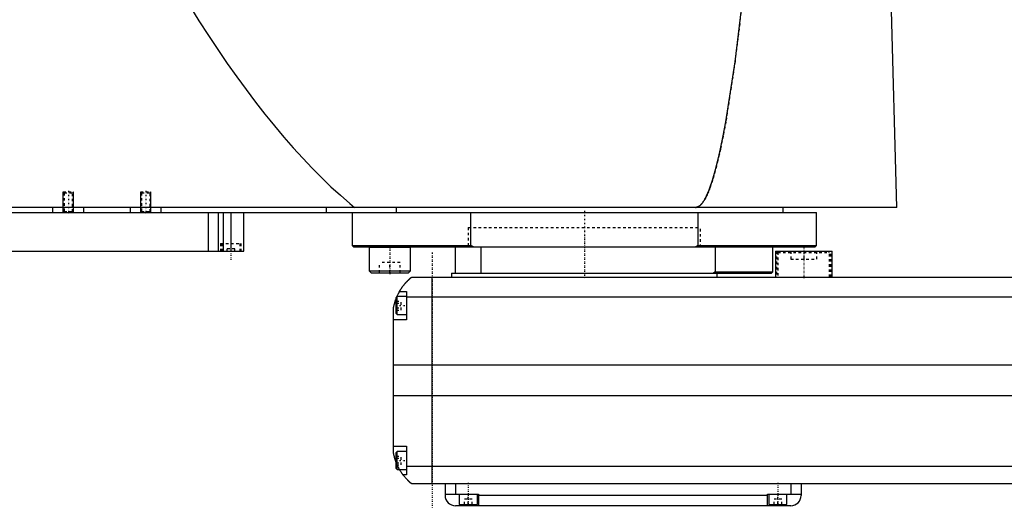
# Model space of a CAD drawing. Extents: x -1056 to 181, y -82 to 389.
# Tile 2 of 4: x -819 to -437, y -82 to 107. Entities that reach past the tile are written whole.
import ezdxf

# ---------------------------------------------------------------- set-up
doc = ezdxf.new("R2010")
doc.units = 0
doc.linetypes.add('CENTER', pattern=[1.5, 0.45, -0.5, 0.05, -0.5])
doc.linetypes.add('DASHED', pattern=[2, 1, -1])
for name, color, linetype in [('AM_0', 7, 'CONTINUOUS'), ('AM_10', 7, 'CONTINUOUS'), ('AM_3', 7, 'DASHED'), ('AM_7', 7, 'CENTER')]:
    doc.layers.add(name, color=color, linetype=linetype)

msp = doc.modelspace()

# ---------------------------------------------------------------- linework, layer by layer
at = {"layer": 'AM_0', "color": 7, "linetype": 'CONTINUOUS'}
for p, q in [((-478.96, 34.5), (-481.05, 115.63)), ((-478.96, 34.5), (-1055.5, 34.5)), ((-806, 32.5), (-806, 34.5)), ((-794, 32.5), (-794, 34.5)), ((-776, 32.5), (-776, 34.5)), ((-764, 32.5), (-764, 34.5)), ((-700, 32.5), (-700, 34.5)), ((-672.83, 32.5), (-672.83, 34.5)), ((-523, 32.5), (-523, 34.5)), ((-1050, 32.5), (-510, 32.5)), ((-745.84, 32.5), (-745.84, 17.5)), ((-742, 32.5), (-742, 17.5)), ((-740, 32.5), (-740, 17.5)), ((-737, 32.5), (-737, 17.5)), ((-732, 17.5), (-732, 32.5)), ((-690, 32.5), (-690, 19.7)), ((-644.02, 19.7), (-644.02, 32.5)), ((-555.98, 32.5), (-555.98, 19.7)), ((-510, 19.7), (-510, 32.5)), ((-690, 19.7), (-689.5, 19.2)), ((-690, 19.7), (-644.02, 19.7)), ((-689.5, 19.2), (-510.5, 19.2)), ((-683.37, 19.19), (-683.45, 19.1)), ((-683.45, 19.1), (-683.45, 10)), ((-683.45, 19.1), (-667.45, 19.1)), ((-667.45, 19.1), (-667.55, 19.2)), ((-667.45, 10), (-667.45, 19.1)), ((-650, 9), (-650, 19.2)), ((-642.99, 19.2), (-644.02, 19.7)), ((-640, 9), (-640, 19.2)), ((-555.98, 19.7), (-557.01, 19.2)), ((-555.98, 19.7), (-510, 19.7)), ((-549.28, 19.2), (-549.28, 9.5)), ((-527, 9.5), (-527, 19.2)), ((-510.5, 19.2), (-510, 19.7)), ((-1040, 17.5), (-732, 17.5)), ((-526, 17.5), (-526, 7.5)), ((-526, 17.5), (-504, 17.5)), ((-504, 7.5), (-504, 17.5)), ((-683.45, 10), (-682.65, 9.2)), ((-683.45, 10), (-667.45, 10)), ((-682.65, 9.2), (-668.25, 9.2)), ((-668.25, 9.2), (-667.45, 10)), ((-651.5, 9), (-651.5, 7.5)), ((-651.5, 9), (-527.5, 9)), ((-549.28, 9.5), (-550, 9)), ((-549.28, 9.5), (-527, 9.5)), ((-548.5, 7.5), (-548.5, 9)), ((-527.5, 9), (-527, 9.5)), ((-667, 7.5), (83, 7.5)), ((-659, -72.5), (-659, 7.5)), ((-669, 0), (-672.6, 0)), ((-672.6, -7), (-672.6, 0)), ((-671.65, 2), (-669, 2)), ((-669, 2), (-669, -9)), ((-672.6, 0), (-673, -0.4)), ((-673, -6.6), (-673, -0.4)), ((85, -0.2), (-669, -0.2)), ((-674, -60.5), (-674, -4.5)), ((-673, -6.6), (-672.6, -7)), ((-672.6, -7), (-669, -7)), ((-669, -9), (-674, -9)), ((90, -26.54), (-674, -26.54)), ((90, -38.4), (-674, -38.4)), ((-674, -58), (-669, -58)), ((-672.6, -60), (-673, -60.4)), ((-673, -66.6), (-673, -60.4)), ((-669, -60), (-672.6, -60)), ((-672.6, -67), (-672.6, -60)), ((-669, -58), (-669, -69)), ((-673, -66.6), (-672.6, -67)), ((-672.6, -67), (-669, -67)), ((85, -65.78), (-669, -65.78)), ((-669, -69), (-670.34, -69)), ((83, -72.5), (-667, -72.5)), ((-654, -72.5), (-654, -77)), ((-650, -72.5), (-650, -76.5)), ((-520, -72.5), (-520, -76.5)), ((-516, -72.5), (-516, -77)), ((-654, -76.5), (-641, -76.5)), ((-648.5, -76.5), (-648.5, -80.5)), ((-641.5, -80.5), (-641.5, -76.5)), ((-641, -76.5), (-641, -81)), ((-529, -77), (-641, -77)), ((-529, -76.5), (-516, -76.5)), ((-529, -81), (-529, -76.5)), ((-528.5, -76.5), (-528.5, -80.5)), ((-521.5, -80.5), (-521.5, -76.5)), ((-520, -81), (-650, -81)), ((-648.5, -80.5), (-641.5, -80.5)), ((-645, -81), (-645, -80.5)), ((-528.5, -80.5), (-521.5, -80.5)), ((-525, -81), (-525, -80.5))]:
    msp.add_line(p, q, dxfattribs=at)
for points in [[(-754.88, 115.63, 0), (-753.05, 112.65, 0), (-749.4, 106.81, 0), (-745.75, 101.13, 0), (-743.92, 98.36, 0), (-742.09, 95.63, 0), (-738.44, 90.29, 0), (-734.79, 85.12, 0), (-731.13, 80.11, 0), (-727.48, 75.27, 0), (-723.83, 70.6, 0), (-722, 68.32, 0), (-720.17, 66.09, 0), (-716.52, 61.75, 0), (-712.86, 57.57, 0), (-709.21, 53.57, 0), (-705.56, 49.73, 0), (-701.9, 46.05, 0), (-700.07, 44.28, 0), (-698.25, 42.54, 0), (-694.59, 39.2, 0), (-690.94, 36.03, 0), (-689.11, 34.5, 0)], [(-557, 34.5, 0), (-556.99, 34.5, 0), (-556.96, 34.5, 0), (-556.93, 34.5, 0), (-556.91, 34.5, 0), (-556.9, 34.5, 0), (-556.87, 34.5, 0), (-556.84, 34.51, 0), (-556.81, 34.51, 0), (-556.79, 34.51, 0), (-556.76, 34.51, 0), (-556.74, 34.52, 0), (-556.73, 34.52, 0), (-556.7, 34.52, 0), (-556.67, 34.53, 0), (-556.64, 34.53, 0), (-556.61, 34.54, 0), (-556.58, 34.54, 0), (-556.57, 34.54, 0), (-556.56, 34.55, 0), (-556.53, 34.55, 0), (-556.5, 34.56, 0), (-556.48, 34.56, 0), (-556.47, 34.57, 0), (-556.44, 34.57, 0), (-556.41, 34.58, 0), (-556.4, 34.59, 0), (-556.38, 34.59, 0), (-556.36, 34.6, 0), (-556.33, 34.61, 0), (-556.3, 34.62, 0), (-556.27, 34.63, 0), (-556.24, 34.64, 0), (-556.23, 34.64, 0), (-556.21, 34.65, 0), (-556.18, 34.66, 0), (-556.16, 34.67, 0), (-556.05, 34.71, 0), (-555.88, 34.8, 0), (-555.71, 34.89, 0), (-555.54, 35, 0), (-555.45, 35.07, 0), (-555.37, 35.13, 0), (-555.2, 35.27, 0), (-555.02, 35.42, 0), (-554.85, 35.59, 0), (-554.68, 35.77, 0), (-554.51, 35.97, 0), (-554.42, 36.07, 0), (-554.34, 36.18, 0), (-554.16, 36.4, 0), (-553.99, 36.64, 0), (-553.91, 36.76, 0), (-553.82, 36.89, 0), (-553.65, 37.16, 0), (-553.48, 37.44, 0), (-553.39, 37.58, 0), (-553.31, 37.73, 0), (-553.13, 38.04, 0), (-552.96, 38.36, 0), (-552.79, 38.69, 0), (-552.62, 39.04, 0), (-552.45, 39.41, 0), (-552.36, 39.59, 0), (-552.28, 39.78, 0), (-552.11, 40.17, 0), (-551.93, 40.58, 0), (-551.33, 42.11, 0), (-550.31, 45.12, 0), (-549.28, 48.64, 0), (-548.25, 52.66, 0), (-547.74, 54.85, 0), (-547.23, 57.17, 0), (-546.21, 62.19, 0), (-545.19, 67.7, 0), (-541.63, 90.92, 0), (-538.61, 115.63, 0)], [(-671.65, 2, 0), (-671.62, 2.05, 0), (-671.57, 2.14, 0), (-671.52, 2.23, 0), (-671.49, 2.27, 0), (-671.46, 2.32, 0), (-671.41, 2.41, 0), (-671.35, 2.5, 0), (-671.3, 2.59, 0), (-671.24, 2.68, 0), (-671.19, 2.76, 0), (-671.16, 2.81, 0), (-671.13, 2.85, 0), (-671.07, 2.94, 0), (-671.02, 3.03, 0), (-670.96, 3.11, 0), (-670.9, 3.2, 0), (-670.85, 3.28, 0), (-670.82, 3.33, 0), (-670.79, 3.37, 0), (-670.73, 3.45, 0), (-670.67, 3.53, 0), (-670.64, 3.58, 0), (-670.62, 3.62, 0), (-670.56, 3.7, 0), (-670.5, 3.78, 0), (-670.47, 3.82, 0), (-670.44, 3.86, 0), (-670.38, 3.94, 0), (-670.33, 4.01, 0), (-670.27, 4.09, 0), (-670.21, 4.17, 0), (-670.15, 4.24, 0), (-670.12, 4.28, 0), (-670.1, 4.32, 0), (-670.04, 4.39, 0), (-669.98, 4.46, 0), (-669.92, 4.54, 0), (-669.87, 4.61, 0), (-669.81, 4.68, 0), (-669.78, 4.71, 0), (-669.75, 4.75, 0), (-669.69, 4.82, 0), (-669.64, 4.89, 0), (-669.58, 4.95, 0), (-669.52, 5.02, 0), (-669.47, 5.08, 0), (-669.44, 5.12, 0), (-669.41, 5.15, 0), (-669.36, 5.21, 0), (-669.3, 5.28, 0), (-669.25, 5.34, 0), (-669.19, 5.4, 0), (-669.14, 5.46, 0), (-669.11, 5.49, 0), (-669.08, 5.52, 0), (-669.03, 5.58, 0), (-668.97, 5.64, 0), (-668.92, 5.7, 0), (-668.87, 5.75, 0), (-668.81, 5.81, 0), (-668.79, 5.84, 0), (-668.76, 5.87, 0), (-668.71, 5.92, 0), (-668.66, 5.98, 0), (-668.63, 6, 0), (-668.6, 6.03, 0), (-668.55, 6.08, 0), (-668.5, 6.13, 0), (-668.48, 6.16, 0), (-668.45, 6.18, 0), (-668.4, 6.23, 0), (-668.35, 6.28, 0), (-668.3, 6.33, 0), (-668.25, 6.38, 0), (-668.2, 6.43, 0), (-668.18, 6.45, 0), (-668.16, 6.47, 0), (-668.11, 6.52, 0), (-668.06, 6.56, 0), (-668.02, 6.61, 0), (-667.97, 6.65, 0), (-667.93, 6.69, 0), (-667.9, 6.71, 0), (-667.88, 6.73, 0), (-667.84, 6.77, 0), (-667.8, 6.81, 0), (-667.75, 6.85, 0), (-667.71, 6.88, 0), (-667.67, 6.92, 0), (-667.66, 6.94, 0), (-667.64, 6.95, 0), (-667.6, 6.99, 0), (-667.56, 7.02, 0), (-667.53, 7.05, 0), (-667.49, 7.08, 0), (-667.46, 7.11, 0), (-667.44, 7.13, 0), (-667.43, 7.14, 0), (-667.39, 7.17, 0), (-667.36, 7.19, 0), (-667.34, 7.22, 0), (-667.31, 7.24, 0), (-667.28, 7.27, 0), (-667.27, 7.28, 0), (-667.25, 7.29, 0), (-667.23, 7.31, 0), (-667.21, 7.33, 0), (-667.2, 7.34, 0), (-667.18, 7.35, 0), (-667.16, 7.36, 0), (-667.14, 7.38, 0), (-667.13, 7.39, 0), (-667.13, 7.4, 0), (-667.11, 7.41, 0), (-667.09, 7.42, 0), (-667.08, 7.44, 0), (-667.06, 7.45, 0), (-667.05, 7.46, 0), (-667.05, 7.46, 0), (-667.04, 7.47, 0), (-667.03, 7.47, 0), (-667.02, 7.48, 0), (-667.02, 7.49, 0), (-667.01, 7.49, 0), (-667.01, 7.49, 0), (-667.01, 7.5, 0), (-667, 7.5, 0), (-667, 7.5, 0), (-667, 7.5, 0), (-667, 7.5, 0)], [(-672.69, -0.09, 0), (-672.65, 0.01, 0), (-672.56, 0.21, 0), (-672.47, 0.4, 0), (-672.43, 0.49, 0), (-672.39, 0.58, 0), (-672.31, 0.76, 0), (-672.22, 0.92, 0), (-672.14, 1.08, 0), (-672.07, 1.23, 0), (-672, 1.36, 0), (-671.96, 1.43, 0), (-671.93, 1.49, 0), (-671.87, 1.6, 0), (-671.82, 1.7, 0), (-671.77, 1.79, 0), (-671.73, 1.86, 0), (-671.7, 1.91, 0), (-671.68, 1.94, 0), (-671.67, 1.96, 0), (-671.66, 1.98, 0), (-671.65, 2, 0), (-671.65, 2, 0)], [(-674, -4.5, 0), (-673.98, -4.39, 0), (-673.94, -4.18, 0), (-673.9, -3.97, 0), (-673.88, -3.87, 0), (-673.86, -3.77, 0), (-673.81, -3.56, 0), (-673.77, -3.36, 0), (-673.72, -3.15, 0), (-673.66, -2.95, 0), (-673.61, -2.74, 0), (-673.58, -2.64, 0), (-673.55, -2.54, 0), (-673.49, -2.33, 0), (-673.43, -2.13, 0), (-673.37, -1.92, 0), (-673.31, -1.72, 0), (-673.24, -1.52, 0), (-673.21, -1.43, 0), (-673.17, -1.33, 0), (-673.1, -1.14, 0), (-673.03, -0.95, 0), (-673, -0.86, 0)], [(-673, -64.14, 0), (-673.04, -64.04, 0), (-673.11, -63.84, 0), (-673.18, -63.64, 0), (-673.22, -63.54, 0), (-673.25, -63.44, 0), (-673.32, -63.24, 0), (-673.38, -63.03, 0), (-673.45, -62.82, 0), (-673.51, -62.61, 0), (-673.57, -62.41, 0), (-673.6, -62.3, 0), (-673.63, -62.2, 0), (-673.68, -61.99, 0), (-673.73, -61.78, 0), (-673.78, -61.57, 0), (-673.83, -61.37, 0), (-673.87, -61.17, 0), (-673.89, -61.07, 0), (-673.91, -60.97, 0), (-673.95, -60.78, 0), (-673.98, -60.59, 0), (-674, -60.5, 0)], [(-670.34, -69, 0), (-670.34, -69, 0), (-670.35, -68.98, 0), (-670.37, -68.96, 0), (-670.38, -68.94, 0), (-670.4, -68.92, 0), (-670.44, -68.86, 0), (-670.49, -68.79, 0), (-670.55, -68.71, 0), (-670.62, -68.61, 0), (-670.7, -68.5, 0), (-670.74, -68.44, 0), (-670.78, -68.38, 0), (-670.87, -68.25, 0), (-670.96, -68.11, 0), (-671.06, -67.96, 0), (-671.16, -67.8, 0), (-671.27, -67.64, 0), (-671.32, -67.55, 0), (-671.37, -67.47, 0), (-671.48, -67.29, 0), (-671.59, -67.1, 0), (-671.65, -67, 0)], [(-667, -72.5, 0), (-667, -72.5, 0), (-667.01, -72.49, 0), (-667.02, -72.49, 0), (-667.02, -72.48, 0), (-667.03, -72.48, 0), (-667.03, -72.48, 0), (-667.04, -72.47, 0), (-667.04, -72.46, 0), (-667.05, -72.46, 0), (-667.06, -72.45, 0), (-667.07, -72.44, 0), (-667.07, -72.44, 0), (-667.08, -72.43, 0), (-667.09, -72.43, 0), (-667.1, -72.42, 0), (-667.11, -72.41, 0), (-667.11, -72.41, 0), (-667.13, -72.39, 0), (-667.14, -72.38, 0), (-667.15, -72.38, 0), (-667.16, -72.37, 0), (-667.17, -72.36, 0), (-667.19, -72.34, 0), (-667.21, -72.33, 0), (-667.22, -72.31, 0), (-667.24, -72.3, 0), (-667.25, -72.29, 0), (-667.26, -72.28, 0), (-667.28, -72.26, 0), (-667.3, -72.25, 0), (-667.32, -72.23, 0), (-667.35, -72.21, 0), (-667.37, -72.19, 0), (-667.38, -72.18, 0), (-667.39, -72.17, 0), (-667.42, -72.15, 0), (-667.44, -72.13, 0), (-667.47, -72.1, 0), (-667.49, -72.08, 0), (-667.52, -72.06, 0), (-667.54, -72.04, 0), (-667.55, -72.03, 0), (-667.58, -72.01, 0), (-667.61, -71.98, 0), (-667.64, -71.95, 0), (-667.67, -71.93, 0), (-667.7, -71.9, 0), (-667.71, -71.89, 0), (-667.73, -71.87, 0), (-667.76, -71.84, 0), (-667.79, -71.81, 0), (-667.83, -71.78, 0), (-667.86, -71.75, 0), (-667.89, -71.72, 0), (-667.91, -71.7, 0), (-667.93, -71.69, 0), (-667.96, -71.65, 0), (-668, -71.62, 0), (-668.02, -71.6, 0), (-668.04, -71.59, 0), (-668.07, -71.55, 0), (-668.11, -71.52, 0), (-668.13, -71.5, 0), (-668.15, -71.48, 0), (-668.19, -71.44, 0), (-668.22, -71.41, 0), (-668.26, -71.37, 0), (-668.3, -71.33, 0), (-668.34, -71.29, 0), (-668.36, -71.27, 0), (-668.38, -71.25, 0), (-668.42, -71.21, 0), (-668.46, -71.17, 0), (-668.6, -71.03, 0), (-668.86, -70.77, 0), (-669.11, -70.49, 0), (-669.38, -70.19, 0), (-669.51, -70.03, 0), (-669.65, -69.87, 0), (-669.92, -69.54, 0), (-670.2, -69.18, 0), (-670.34, -69, 0)]]:
    msp.add_polyline3d(points, dxfattribs=at)
for centre, start, end in [((-650, -77), 180, 270), ((-520, -77), 270, 0)]:
    msp.add_arc(centre, 4, start, end, dxfattribs=at)
at = {"layer": 'AM_10', "color": 7, "linetype": 'CONTINUOUS'}
for p, q in [((-802, 32.5), (-802, 40.5)), ((-798, 32.5), (-798, 40.5)), ((-772, 32.5), (-772, 40.5)), ((-768, 32.5), (-768, 40.5))]:
    msp.add_line(p, q, dxfattribs=at)
at = {"layer": 'AM_3', "color": 6, "linetype": 'DASHED'}
for p, q in [((-802, 40.5), (-801.62, 40.12)), ((-802, 40.5), (-798, 40.5)), ((-801.62, 40.12), (-801.62, 32.88)), ((-801.62, 40.12), (-798.38, 40.12)), ((-798.38, 40.12), (-798, 40.5)), ((-798.38, 32.88), (-798.38, 40.12)), ((-772, 40.5), (-771.62, 40.12)), ((-772, 40.5), (-768, 40.5)), ((-771.62, 40.12), (-771.62, 32.88)), ((-771.62, 40.12), (-768.38, 40.12)), ((-768.38, 40.12), (-768, 40.5)), ((-768.38, 32.88), (-768.38, 40.12)), ((-801.62, 32.88), (-802, 32.5)), ((-801.62, 32.88), (-798.38, 32.88)), ((-798, 32.5), (-798.38, 32.88)), ((-771.62, 32.88), (-772, 32.5)), ((-771.62, 32.88), (-768.38, 32.88)), ((-768, 32.5), (-768.38, 32.88)), ((-645, 26.7), (-645, 19.2)), ((-645, 26.7), (-645, 19.2)), ((-645, 26.7), (-555, 26.7)), ((-555, 19.2), (-555, 26.7)), ((-555, 19.2), (-555, 26.7)), ((-741, 20.5), (-741, 17.5)), ((-741, 20.5), (-733, 20.5)), ((-740.5, 20.5), (-740.5, 17.5)), ((-733.5, 17.5), (-733.5, 20.5)), ((-733, 17.5), (-733, 20.5)), ((-683.35, 19.2), (-683.37, 19.19)), ((-667.61, 19.1), (-667.45, 19.1)), ((-735.5, 18.5), (-738.5, 18.5)), ((-738.5, 17.5), (-738.5, 18.5)), ((-735.5, 17.5), (-735.5, 18.5)), ((-525.5, 17.5), (-525.5, 7.5)), ((-524.6, 17.5), (-525, 17.1)), ((-525, 17.1), (-525, 7.5)), ((-525, 17.1), (-505, 17.1)), ((-520, 17.5), (-520, 14.5)), ((-515, 17.5), (-515, 14.5)), ((-510, 17.5), (-510, 14.5)), ((-505, 17.1), (-505.4, 17.5)), ((-505, 7.5), (-505, 17.1)), ((-504.5, 7.5), (-504.5, 17.5)), ((-679.45, 9.2), (-679.45, 13.2)), ((-671.45, 13.2), (-679.45, 13.2)), ((-675.45, 9.2), (-675.45, 13.2)), ((-671.45, 9.2), (-671.45, 13.2)), ((-520, 14.5), (-510, 14.5)), ((-667.61, 10), (-667.45, 10)), ((-673, -1.77), (-671, -1.77)), ((-673, -2.63), (-671, -2.63)), ((-671, -5.23), (-671, -1.77)), ((-673, -4.37), (-671, -4.37)), ((-673, -5.23), (-671, -5.23)), ((-673, -61.77), (-671, -61.77)), ((-673, -62.63), (-671, -62.63)), ((-673, -64.37), (-671, -64.37)), ((-671, -65.23), (-671, -61.77)), ((-673, -65.23), (-671, -65.23)), ((-646.5, -80.5), (-646.5, -78.5)), ((-643.5, -78.5), (-646.5, -78.5)), ((-645, -80.5), (-645, -76.5)), ((-643.5, -80.5), (-643.5, -78.5)), ((-526.5, -80.5), (-526.5, -78.5)), ((-523.5, -78.5), (-526.5, -78.5)), ((-525, -80.5), (-525, -76.5)), ((-523.5, -80.5), (-523.5, -78.5))]:
    msp.add_line(p, q, dxfattribs=at)
for points in [[(-538.61, 115.63, 0), (-541.63, 90.92, 0), (-545.19, 67.7, 0), (-546.21, 62.19, 0), (-547.23, 57.17, 0), (-547.74, 54.85, 0), (-548.25, 52.66, 0), (-549.28, 48.64, 0), (-550.31, 45.12, 0), (-551.33, 42.11, 0), (-551.93, 40.58, 0), (-552.11, 40.17, 0), (-552.28, 39.78, 0), (-552.36, 39.59, 0), (-552.45, 39.41, 0), (-552.62, 39.04, 0), (-552.79, 38.69, 0), (-552.96, 38.36, 0), (-553.13, 38.04, 0), (-553.31, 37.73, 0), (-553.39, 37.58, 0), (-553.48, 37.44, 0), (-553.65, 37.16, 0), (-553.82, 36.89, 0), (-553.91, 36.76, 0), (-553.99, 36.64, 0), (-554.16, 36.4, 0), (-554.34, 36.18, 0), (-554.42, 36.07, 0), (-554.51, 35.97, 0), (-554.68, 35.77, 0), (-554.85, 35.59, 0), (-555.02, 35.42, 0), (-555.2, 35.27, 0), (-555.37, 35.13, 0), (-555.45, 35.07, 0), (-555.54, 35, 0), (-555.71, 34.89, 0), (-555.88, 34.8, 0), (-556.05, 34.71, 0), (-556.16, 34.67, 0), (-556.18, 34.66, 0), (-556.21, 34.65, 0), (-556.23, 34.64, 0), (-556.24, 34.64, 0), (-556.27, 34.63, 0), (-556.3, 34.62, 0), (-556.33, 34.61, 0), (-556.36, 34.6, 0), (-556.38, 34.59, 0), (-556.4, 34.59, 0), (-556.41, 34.58, 0), (-556.44, 34.57, 0), (-556.47, 34.57, 0), (-556.48, 34.56, 0), (-556.5, 34.56, 0), (-556.53, 34.55, 0), (-556.56, 34.55, 0), (-556.57, 34.54, 0), (-556.58, 34.54, 0), (-556.61, 34.54, 0), (-556.64, 34.53, 0), (-556.67, 34.53, 0), (-556.7, 34.52, 0), (-556.73, 34.52, 0), (-556.74, 34.52, 0), (-556.76, 34.51, 0), (-556.79, 34.51, 0), (-556.81, 34.51, 0), (-556.84, 34.51, 0), (-556.87, 34.5, 0), (-556.9, 34.5, 0), (-556.91, 34.5, 0), (-556.93, 34.5, 0), (-556.96, 34.5, 0), (-556.99, 34.5, 0), (-557, 34.5, 0)], [(-673, -0.86, 0), (-672.95, -0.72, 0), (-672.84, -0.46, 0), (-672.74, -0.21, 0), (-672.69, -0.09, 0)], [(-671.65, -67, 0), (-671.69, -66.93, 0), (-671.76, -66.8, 0), (-671.84, -66.66, 0), (-671.88, -66.59, 0), (-671.92, -66.51, 0), (-672, -66.37, 0), (-672.08, -66.22, 0), (-672.15, -66.06, 0), (-672.23, -65.91, 0), (-672.31, -65.75, 0), (-672.35, -65.67, 0), (-672.39, -65.59, 0), (-672.46, -65.42, 0), (-672.54, -65.26, 0), (-672.61, -65.09, 0), (-672.69, -64.92, 0), (-672.76, -64.75, 0), (-672.8, -64.66, 0), (-672.83, -64.57, 0), (-672.9, -64.4, 0), (-672.97, -64.23, 0), (-673, -64.14, 0)]]:
    msp.add_polyline3d(points, dxfattribs=at)
at = {"layer": 'AM_7', "color": 4, "linetype": 'CENTER'}
for p, q in [((-800, 40.9), (-800, 32.1)), ((-770, 40.9), (-770, 32.1)), ((-600, 33.16), (-600, 18.54)), ((-600, 27.07), (-600, 6.92)), ((-737, 20.8), (-737, 14.2)), ((-675.45, 19.7), (-675.45, 8.7)), ((-659, 17), (-659, -82)), ((-515, 19.05), (-515, 6.95)), ((-673.2, -3.5), (-668.8, -3.5)), ((-673.2, -63.5), (-668.8, -63.5)), ((-645, -72.1), (-645, -80.9)), ((-525, -72.1), (-525, -80.9))]:
    msp.add_line(p, q, dxfattribs=at)

doc.saveas('drawing.dxf')
